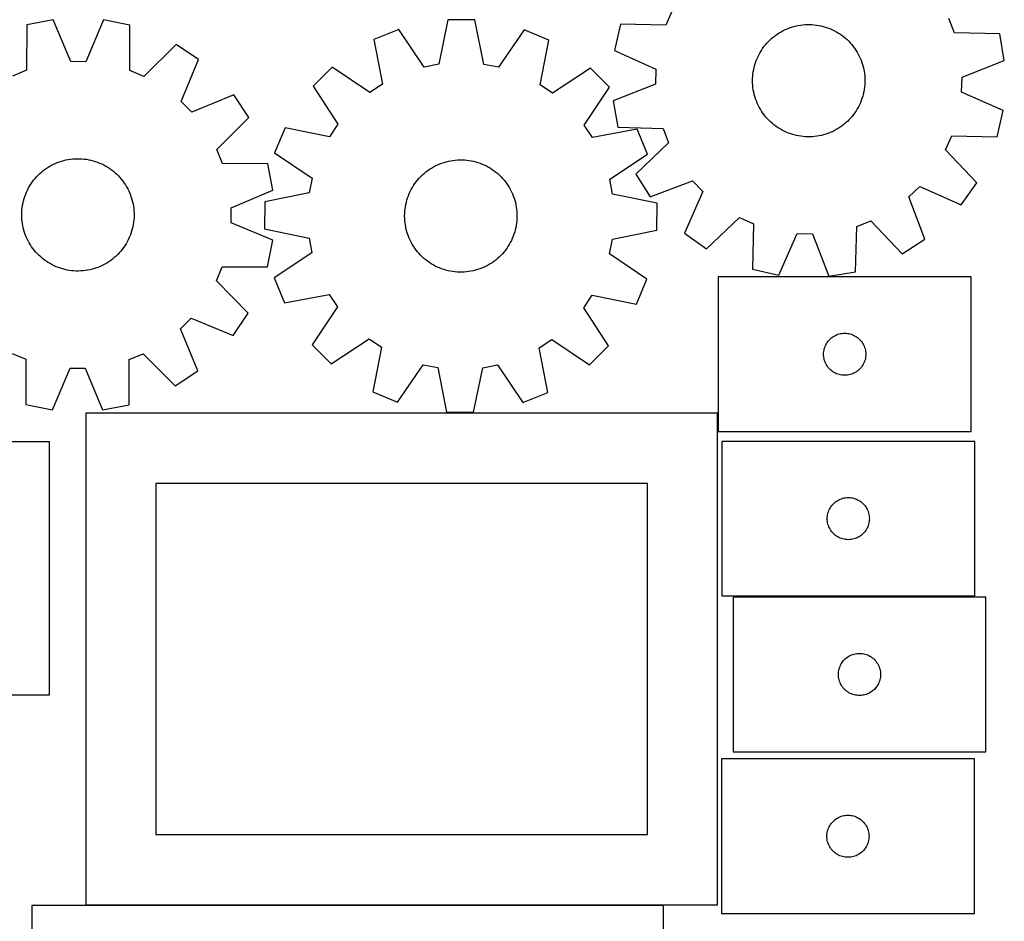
# Model space of a CAD drawing. Header units: millimetres. Extents: x 7 to 1243, y 7 to 1618.
# Tile 9 of 13: x 823 to 1243, y 391 to 776. Entities that reach past the tile are written whole.
import ezdxf

# ---------------------------------------------------------------- set-up
doc = ezdxf.new("R2010")
doc.units = ezdxf.units.MM
doc.layers.add('CUT', color=7, linetype='CONTINUOUS', true_color=0x000000)

msp = doc.modelspace()

# ---------------------------------------------------------------- linework, layer by layer
at = {"layer": 'CUT'}
for p, q in [((1101.409564, 779.649044), (1098.798166, 773.773392)), ((837.156073, 776.144567), (825.836519, 773.918994)), ((844.593191, 758.252343), (837.156073, 776.144567)), ((858.539229, 776.097253), (851.023003, 758.238116)), ((869.848822, 773.821609), (858.539229, 776.097253)), ((1005.773414, 776.137379), (1001.864024, 757.159521)), ((1017.309616, 776.098644), (1005.773414, 776.137379)), ((1021.091477, 757.094962), (1017.309616, 776.098644)), ((1079.426551, 774.201118), (1076.887898, 762.947642)), ((1098.798166, 773.773392), (1079.426551, 774.201118)), ((1157.385442, 774.000514), (1158.361057, 774.083408)), ((1158.361057, 774.083408), (1159.33924, 774.126439)), ((1159.33924, 774.126439), (1160.318365, 774.129536)), ((1160.318365, 774.129536), (1161.296802, 774.092693)), ((1161.296802, 774.092693), (1162.272921, 774.015971)), ((1222.137911, 770.624477), (1219.829734, 776.625728)), ((825.836519, 773.918994), (825.726828, 754.542968)), ((869.872766, 754.445287), (869.848822, 773.821609)), ((984.787189, 772.036163), (974.114304, 767.657236)), ((995.553567, 755.926305), (984.787189, 772.036163)), ((1038.267827, 771.856593), (1027.39351, 755.819397)), ((1048.911066, 767.406093), (1038.267827, 771.856593)), ((1145.657589, 769.446831), (1146.457225, 770.011877)), ((1146.457225, 770.011877), (1147.279244, 770.543837)), ((1147.279244, 770.543837), (1148.122276, 771.041825)), ((1148.122276, 771.041825), (1148.984918, 771.505013)), ((1148.984918, 771.505013), (1149.865736, 771.932629)), ((1149.865736, 771.932629), (1150.763262, 772.323963)), ((1150.763262, 772.323963), (1151.676003, 772.678361)), ((1151.676003, 772.678361), (1152.602441, 772.995235)), ((1152.602441, 772.995235), (1153.541032, 773.274058)), ((1153.541032, 773.274058), (1154.490214, 773.514365)), ((1154.490214, 773.514365), (1155.448409, 773.715755)), ((1155.448409, 773.715755), (1156.414021, 773.877895)), ((1156.414021, 773.877895), (1157.385442, 774.000514)), ((1162.272921, 774.015971), (1163.245099, 773.899499)), ((1163.245099, 773.899499), (1164.211717, 773.74347)), ((1164.211717, 773.74347), (1165.171166, 773.548144)), ((1165.171166, 773.548144), (1166.12185, 773.313846)), ((1166.12185, 773.313846), (1167.062185, 773.040965)), ((1167.062185, 773.040965), (1167.990608, 772.729957)), ((1167.990608, 772.729957), (1168.905573, 772.381339)), ((1168.905573, 772.381339), (1169.805557, 771.995691)), ((1169.805557, 771.995691), (1170.689061, 771.573654)), ((1170.689061, 771.573654), (1171.554616, 771.115932)), ((1171.554616, 771.115932), (1172.400781, 770.623286)), ((1172.400781, 770.623286), (1173.226148, 770.096536)), ((1173.226148, 770.096536), (1174.029342, 769.536559)), ((1241.506115, 770.06316), (1222.137911, 770.624477)), ((1243.467224, 758.694804), (1241.506115, 770.06316)), ((974.114304, 767.657236), (977.765011, 748.627923)), ((1045.132655, 748.401724), (1048.911066, 767.406093)), ((1141.401444, 765.418059), (1142.040294, 766.16006)), ((1142.040294, 766.16006), (1142.708878, 766.875386)), ((1142.708878, 766.875386), (1143.406082, 767.562846)), ((1143.406082, 767.562846), (1144.130747, 768.221295)), ((1144.130747, 768.221295), (1144.881666, 768.849639)), ((1144.881666, 768.849639), (1145.657589, 769.446831)), ((1174.029342, 769.536559), (1174.809027, 768.944287)), ((1174.809027, 768.944287), (1175.563905, 768.320705)), ((1175.563905, 768.320705), (1176.29272, 767.666852)), ((1176.29272, 767.666852), (1176.994259, 766.983816)), ((1176.994259, 766.983816), (1177.667354, 766.272733)), ((1177.667354, 766.272733), (1178.310884, 765.534788)), ((889.586176, 765.594916), (875.807694, 751.97156)), ((899.164027, 759.164501), (889.586176, 765.594916)), ((1076.887898, 762.947642), (1094.566979, 755.017162)), ((1138.688582, 761.352586), (1139.163865, 762.208624)), ((1139.163865, 762.208624), (1139.673669, 763.044564)), ((1139.673669, 763.044564), (1140.217146, 763.859013)), ((1140.217146, 763.859013), (1140.79339, 764.650618)), ((1140.79339, 764.650618), (1141.401444, 765.418059)), ((1178.310884, 765.534788), (1178.92378, 764.771208)), ((1178.92378, 764.771208), (1179.50502, 763.983264)), ((1179.50502, 763.983264), (1180.053637, 763.172268)), ((1180.053637, 763.172268), (1180.568718, 762.33957)), ((1180.568718, 762.33957), (1181.049406, 761.486555)), ((1181.049406, 761.486555), (1181.494901, 760.614644)), ((851.023003, 758.238116), (844.593191, 758.252343)), ((891.771151, 741.253951), (899.164027, 759.164501)), ((1136.855588, 756.821822), (1137.147593, 757.756396)), ((1137.147593, 757.756396), (1137.477475, 758.678281)), ((1137.477475, 758.678281), (1137.844685, 759.585944)), ((1137.844685, 759.585944), (1138.248611, 760.477874)), ((1138.248611, 760.477874), (1138.688582, 761.352586)), ((1181.494901, 760.614644), (1181.904461, 759.725287)), ((1181.904461, 759.725287), (1182.277404, 758.819965)), ((1182.277404, 758.819965), (1182.613111, 757.900184)), ((1182.613111, 757.900184), (1182.911021, 756.967476)), ((1225.406501, 751.676775), (1243.467224, 758.694804)), ((825.726828, 754.542968), (819.781012, 752.09553)), ((875.807694, 751.97156), (869.872766, 754.445287)), ((956.295028, 755.837126), (948.110311, 747.707188)), ((972.40684, 745.073672), (956.295028, 755.837126)), ((1001.864024, 757.159521), (995.553567, 755.926305)), ((1027.39351, 755.819397), (1021.091477, 757.094962)), ((1066.650565, 755.466589), (1050.466837, 744.811573)), ((1074.780502, 747.281872), (1066.650565, 755.466589)), ((1094.566979, 755.017162), (1094.402876, 748.589428)), ((1136.075097, 752.988017), (1136.211375, 753.957616)), ((1136.211375, 753.957616), (1136.38709, 754.92085)), ((1136.38709, 754.92085), (1136.601946, 755.876115)), ((1136.601946, 755.876115), (1136.855588, 756.821822)), ((1182.911021, 756.967476), (1183.170639, 756.023392)), ((1183.170639, 756.023392), (1183.391534, 755.069505)), ((1183.391534, 755.069505), (1183.573337, 754.107402)), ((1183.573337, 754.107402), (1183.715746, 753.138684)), ((1183.715746, 753.138684), (1183.818524, 752.164963)), ((1135.904809, 750.0572), (1135.921685, 751.036184)), ((1135.927877, 749.078342), (1135.904809, 750.0572)), ((1135.921685, 751.036184), (1135.97848, 752.013665)), ((1135.990853, 748.101239), (1135.927877, 749.078342)), ((1135.97848, 752.013665), (1136.075097, 752.988017)), ((1183.818524, 752.164963), (1183.8815, 751.187861)), ((1183.887692, 749.230018), (1183.830898, 748.252537)), ((1183.8815, 751.187861), (1183.904569, 750.209003)), ((1183.904569, 750.209003), (1183.887692, 749.230018)), ((1225.242399, 745.249041), (1225.406501, 751.676775)), ((948.110311, 747.707188), (958.765327, 731.52346)), ((977.765011, 748.627923), (972.40684, 745.073672)), ((1050.466837, 744.811573), (1045.132655, 748.401724)), ((1064.017049, 731.17006), (1074.780502, 747.281872)), ((1094.402876, 748.589428), (1076.342154, 741.571399)), ((1136.093631, 747.127519), (1135.990853, 748.101239)), ((1136.23604, 746.158801), (1136.093631, 747.127519)), ((1136.417843, 745.196697), (1136.23604, 746.158801)), ((1136.638738, 744.24281), (1136.417843, 745.196697)), ((1183.422288, 745.345352), (1183.207431, 744.390087)), ((1183.598002, 746.308586), (1183.422288, 745.345352)), ((1183.734281, 747.278186), (1183.598002, 746.308586)), ((1183.830898, 748.252537), (1183.734281, 747.278186)), ((1242.921479, 737.31856), (1225.242399, 745.249041)), ((896.307655, 736.697327), (891.771151, 741.253951)), ((914.250746, 744.01087), (896.307655, 736.697327)), ((920.638713, 734.404656), (914.250746, 744.01087)), ((1076.342154, 741.571399), (1078.303262, 730.203043)), ((1136.898356, 743.298727), (1136.638738, 744.24281)), ((1137.196267, 742.366019), (1136.898356, 743.298727)), ((1137.531973, 741.446238), (1137.196267, 742.366019)), ((1137.904916, 740.540916), (1137.531973, 741.446238)), ((1138.314476, 739.651559), (1137.904916, 740.540916)), ((1181.964692, 740.680258), (1181.560766, 739.788329)), ((1182.331902, 741.587921), (1181.964692, 740.680258)), ((1182.661784, 742.509807), (1182.331902, 741.587921)), ((1182.953789, 743.444381), (1182.661784, 742.509807)), ((1183.207431, 744.390087), (1182.953789, 743.444381)), ((1138.759971, 738.779647), (1138.314476, 739.651559)), ((1139.240659, 737.926633), (1138.759971, 738.779647)), ((1139.75574, 737.093934), (1139.240659, 737.926633)), ((1140.304357, 736.282938), (1139.75574, 737.093934)), ((1140.885597, 735.494995), (1140.304357, 736.282938)), ((1179.592231, 736.407189), (1179.015987, 735.615585)), ((1180.135708, 737.221639), (1179.592231, 736.407189)), ((1180.645512, 738.057579), (1180.135708, 737.221639)), ((1181.120795, 738.913617), (1180.645512, 738.057579)), ((1181.560766, 739.788329), (1181.120795, 738.913617)), ((1240.382826, 726.065085), (1242.921479, 737.31856)), ((906.954515, 720.686597), (920.638713, 734.404656)), ((1141.498493, 734.731415), (1140.885597, 735.494995)), ((1142.142023, 733.993469), (1141.498493, 734.731415)), ((1142.815118, 733.282387), (1142.142023, 733.993469)), ((1143.516657, 732.59935), (1142.815118, 733.282387)), ((1144.245472, 731.945497), (1143.516657, 732.59935)), ((1175.67863, 732.044907), (1174.927711, 731.416563)), ((1176.403295, 732.703357), (1175.67863, 732.044907)), ((1177.100499, 733.390817), (1176.403295, 732.703357)), ((1177.769083, 734.106143), (1177.100499, 733.390817)), ((1178.407933, 734.848144), (1177.769083, 734.106143)), ((1179.015987, 735.615585), (1178.407933, 734.848144)), ((936.170807, 729.967689), (931.720307, 719.324451)), ((955.175176, 726.189278), (936.170807, 729.967689)), ((958.765327, 731.52346), (955.175176, 726.189278)), ((1067.571299, 725.811889), (1064.017049, 731.17006)), ((1086.600612, 729.462596), (1067.571299, 725.811889)), ((1078.303262, 730.203043), (1097.671467, 729.641725)), ((1090.97954, 718.789711), (1086.600612, 729.462596)), ((1097.671467, 729.641725), (1099.979643, 723.640475)), ((1145.00035, 731.321916), (1144.245472, 731.945497)), ((1145.780035, 730.729644), (1145.00035, 731.321916)), ((1146.58323, 730.169667), (1145.780035, 730.729644)), ((1147.408596, 729.642917), (1146.58323, 730.169667)), ((1148.254761, 729.150271), (1147.408596, 729.642917)), ((1149.120316, 728.692548), (1148.254761, 729.150271)), ((1150.003821, 728.270512), (1149.120316, 728.692548)), ((1150.903804, 727.884864), (1150.003821, 728.270512)), ((1151.818769, 727.536245), (1150.903804, 727.884864)), ((1169.046115, 727.94224), (1168.133374, 727.587841)), ((1169.943641, 728.333573), (1169.046115, 727.94224)), ((1170.824459, 728.761189), (1169.943641, 728.333573)), ((1171.687102, 729.224377), (1170.824459, 728.761189)), ((1172.530134, 729.722365), (1171.687102, 729.224377)), ((1173.352152, 730.254325), (1172.530134, 729.722365)), ((1174.151788, 730.819371), (1173.352152, 730.254325)), ((1174.927711, 731.416563), (1174.151788, 730.819371)), ((1099.979643, 723.640475), (1085.979394, 710.245122)), ((1152.747192, 727.225237), (1151.818769, 727.536245)), ((1153.687528, 726.952357), (1152.747192, 727.225237)), ((1154.638211, 726.718059), (1153.687528, 726.952357)), ((1155.597661, 726.522733), (1154.638211, 726.718059)), ((1156.564278, 726.366704), (1155.597661, 726.522733)), ((1157.536456, 726.250231), (1156.564278, 726.366704)), ((1158.512575, 726.17351), (1157.536456, 726.250231)), ((1159.491012, 726.136667), (1158.512575, 726.17351)), ((1160.470137, 726.139763), (1159.491012, 726.136667)), ((1161.44832, 726.182794), (1160.470137, 726.139763)), ((1162.423935, 726.265688), (1161.44832, 726.182794)), ((1163.395357, 726.388307), (1162.423935, 726.265688)), ((1164.360968, 726.550447), (1163.395357, 726.388307)), ((1165.319163, 726.751838), (1164.360968, 726.550447)), ((1166.268345, 726.992145), (1165.319163, 726.751838)), ((1167.206937, 727.270967), (1166.268345, 726.992145)), ((1168.133374, 727.587841), (1167.206937, 727.270967)), ((1218.399813, 720.617159), (1221.011211, 726.492811)), ((1221.011211, 726.492811), (1240.382826, 726.065085)), ((909.401953, 714.74078), (906.954515, 720.686597)), ((1231.69829, 706.524859), (1218.399813, 720.617159)), ((838.797459, 715.106709), (839.71452, 715.449774)), ((839.71452, 715.449774), (840.644812, 715.755147)), ((840.644812, 715.755147), (841.586785, 716.022322)), ((841.586785, 716.022322), (842.538871, 716.250852)), ((842.538871, 716.250852), (843.499487, 716.440358)), ((843.499487, 716.440358), (844.467033, 716.590524)), ((844.467033, 716.590524), (845.439899, 716.7011)), ((845.439899, 716.7011), (846.416466, 716.771902)), ((846.416466, 716.771902), (847.395107, 716.802813)), ((847.395107, 716.802813), (848.374196, 716.793781)), ((848.374196, 716.793781), (849.3521, 716.74482)), ((849.3521, 716.74482), (850.327195, 716.656013)), ((850.327195, 716.656013), (851.297855, 716.527507)), ((851.297855, 716.527507), (852.262466, 716.359516)), ((852.262466, 716.359516), (853.219422, 716.152319)), ((853.219422, 716.152319), (854.16713, 715.906263)), ((854.16713, 715.906263), (855.104014, 715.621755)), ((855.104014, 715.621755), (856.028513, 715.29927)), ((856.028513, 715.29927), (856.939089, 714.939344)), ((931.720307, 719.324451), (947.757503, 708.450134)), ((1003.164222, 714.910038), (1004.092507, 715.221457)), ((1004.092507, 715.221457), (1005.032722, 715.494753)), ((1005.032722, 715.494753), (1005.983302, 715.729472)), ((1005.983302, 715.729472), (1006.942665, 715.925223)), ((1006.942665, 715.925223), (1007.909214, 716.081679)), ((1007.909214, 716.081679), (1008.88134, 716.198582)), ((1008.88134, 716.198582), (1009.857425, 716.275735)), ((1009.857425, 716.275735), (1010.835845, 716.313011)), ((1010.835845, 716.313011), (1011.814971, 716.310348)), ((1011.814971, 716.310348), (1012.793174, 716.267749)), ((1012.793174, 716.267749), (1013.768825, 716.185287)), ((1013.768825, 716.185287), (1014.740301, 716.063098)), ((1014.740301, 716.063098), (1015.705984, 715.901385)), ((1015.705984, 715.901385), (1016.664268, 715.700418)), ((1016.664268, 715.700418), (1017.613557, 715.460531)), ((1017.613557, 715.460531), (1018.552271, 715.182124)), ((1018.552271, 715.182124), (1019.478848, 714.86566)), ((1074.869682, 708.023333), (1090.97954, 718.789711)), ((831.381866, 710.437094), (832.114631, 711.086516)), ((832.114631, 711.086516), (832.873276, 711.70551)), ((832.873276, 711.70551), (833.656538, 712.293044)), ((833.656538, 712.293044), (834.463112, 712.848142)), ((834.463112, 712.848142), (835.291657, 713.369878)), ((835.291657, 713.369878), (836.140793, 713.857385)), ((836.140793, 713.857385), (837.009107, 714.309851)), ((837.009107, 714.309851), (837.895154, 714.726524)), ((837.895154, 714.726524), (838.797459, 715.106709)), ((856.939089, 714.939344), (857.834226, 714.542577)), ((857.834226, 714.542577), (858.712435, 714.109629)), ((858.712435, 714.109629), (859.572254, 713.64122)), ((859.572254, 713.64122), (860.412251, 713.13813)), ((860.412251, 713.13813), (861.231029, 712.601196)), ((861.231029, 712.601196), (862.027225, 712.031312)), ((862.027225, 712.031312), (862.799513, 711.429427)), ((862.799513, 711.429427), (863.546609, 710.796543)), ((928.777979, 714.631089), (909.401953, 714.74078)), ((931.003552, 703.311536), (928.777979, 714.631089)), ((995.592877, 710.497436), (996.347479, 711.121352)), ((996.347479, 711.121352), (997.126902, 711.713969)), ((997.126902, 711.713969), (997.929848, 712.274301)), ((997.929848, 712.274301), (998.754982, 712.801416)), ((998.754982, 712.801416), (999.600929, 713.294436)), ((999.600929, 713.294436), (1000.466281, 713.752541)), ((1000.466281, 713.752541), (1001.349599, 714.174969)), ((1001.349599, 714.174969), (1002.249412, 714.561015)), ((1002.249412, 714.561015), (1003.164222, 714.910038)), ((1019.478848, 714.86566), (1020.391746, 714.511665)), ((1020.391746, 714.511665), (1021.289446, 714.120729)), ((1021.289446, 714.120729), (1022.170452, 713.693502)), ((1022.170452, 713.693502), (1023.0333, 713.230696)), ((1023.0333, 713.230696), (1023.876552, 712.733081)), ((1023.876552, 712.733081), (1024.698805, 712.201485)), ((1024.698805, 712.201485), (1025.498692, 711.636793)), ((1025.498692, 711.636793), (1026.274879, 711.039944)), ((1026.274879, 711.039944), (1027.026076, 710.411933)), ((827.593769, 705.965393), (828.147293, 706.773048)), ((828.147293, 706.773048), (828.733299, 707.557454)), ((828.733299, 707.557454), (829.350813, 708.317304)), ((829.350813, 708.317304), (829.998805, 709.051334)), ((829.998805, 709.051334), (830.676199, 709.758323)), ((830.676199, 709.758323), (831.381866, 710.437094)), ((863.546609, 710.796543), (864.267269, 710.133712)), ((864.267269, 710.133712), (864.960293, 709.442038)), ((864.960293, 709.442038), (865.624527, 708.722672)), ((865.624527, 708.722672), (866.258867, 707.976811)), ((866.258867, 707.976811), (866.862257, 707.205698)), ((866.862257, 707.205698), (867.433692, 706.410614)), ((947.757503, 708.450134), (946.481938, 702.1481)), ((991.653681, 706.158252), (992.234573, 706.946453)), ((992.234573, 706.946453), (992.84713, 707.710304)), ((992.84713, 707.710304), (993.490334, 708.448534)), ((993.490334, 708.448534), (994.163115, 709.159914)), ((994.163115, 709.159914), (994.864351, 709.843261)), ((994.864351, 709.843261), (995.592877, 710.497436)), ((1027.026076, 710.411933), (1027.751032, 709.753804)), ((1027.751032, 709.753804), (1028.44854, 709.066652)), ((1028.44854, 709.066652), (1029.117441, 708.351622)), ((1029.117441, 708.351622), (1029.756619, 707.609904)), ((1029.756619, 707.609904), (1030.365012, 706.842732)), ((1030.365012, 706.842732), (1030.941607, 706.051382)), ((1076.102898, 701.712876), (1074.869682, 708.023333)), ((1085.979394, 710.245122), (1092.141704, 700.492614)), ((1092.141704, 700.492614), (1110.250399, 707.385916)), ((1110.250399, 707.385916), (1114.679455, 702.724783)), ((825.722082, 702.529696), (826.137026, 703.416554)), ((826.137026, 703.416554), (826.587799, 704.285748)), ((826.587799, 704.285748), (827.073649, 705.135833)), ((827.073649, 705.135833), (827.593769, 705.965393)), ((867.433692, 706.410614), (867.972221, 705.592885)), ((867.972221, 705.592885), (868.476947, 704.75387)), ((868.476947, 704.75387), (868.947032, 703.894966)), ((868.947032, 703.894966), (869.381692, 703.017603)), ((869.381692, 703.017603), (869.780203, 702.123241)), ((913.111328, 695.874417), (931.003552, 703.311536)), ((989.256125, 701.899213), (989.665291, 702.788752)), ((989.665291, 702.788752), (990.1104, 703.66086)), ((990.1104, 703.66086), (990.59071, 704.514087)), ((990.59071, 704.514087), (991.105423, 705.347013)), ((991.105423, 705.347013), (991.653681, 706.158252)), ((1030.941607, 706.051382), (1031.485443, 705.237173)), ((1031.485443, 705.237173), (1031.995617, 704.401459)), ((1031.995617, 704.401459), (1032.471279, 703.545631)), ((1032.471279, 703.545631), (1032.911637, 702.671114)), ((1032.911637, 702.671114), (1033.315958, 701.779363)), ((1114.679455, 702.724783), (1106.871091, 684.991428)), ((1202.651874, 700.478811), (1207.313006, 704.907867)), ((1207.313006, 704.907867), (1225.046361, 697.099504)), ((1225.046361, 697.099504), (1231.69829, 706.524859)), ((824.20681, 697.883015), (824.433483, 698.835546)), ((824.433483, 698.835546), (824.698821, 699.778038)), ((824.698821, 699.778038), (825.00238, 700.708923)), ((825.00238, 700.708923), (825.343657, 701.626651)), ((825.343657, 701.626651), (825.722082, 702.529696)), ((869.780203, 702.123241), (870.141903, 701.213368)), ((870.141903, 701.213368), (870.46619, 700.289499)), ((870.46619, 700.289499), (870.752524, 699.353172)), ((870.752524, 699.353172), (871.000428, 698.405946)), ((871.000428, 698.405946), (871.209489, 697.449395)), ((927.478256, 698.36624), (927.439521, 686.830037)), ((946.481938, 702.1481), (927.478256, 698.36624)), ((987.991584, 698.196759), (988.250785, 699.140957)), ((988.250785, 699.140957), (988.548282, 700.073797)), ((988.548282, 700.073797), (988.883582, 700.993726)), ((988.883582, 700.993726), (989.256125, 701.899213)), ((1033.315958, 701.779363), (1033.683569, 700.871863)), ((1033.683569, 700.871863), (1034.013859, 699.950123)), ((1034.013859, 699.950123), (1034.306277, 699.015679)), ((1034.306277, 699.015679), (1034.560337, 698.070085)), ((1095.080755, 697.803486), (1076.102898, 701.712876)), ((1209.545175, 682.370117), (1202.651874, 700.478811)), ((823.69332, 694.004413), (823.762219, 694.981115)), ((823.762219, 694.981115), (823.870898, 695.954195)), ((823.870898, 695.954195), (824.019177, 696.922032)), ((824.019177, 696.922032), (824.20681, 697.883015)), ((871.209489, 697.449395), (871.379361, 696.485114)), ((871.379361, 696.485114), (871.509759, 695.514706)), ((871.509759, 695.514706), (871.600467, 694.539787)), ((871.600467, 694.539787), (871.651334, 693.561979)), ((913.097101, 689.444605), (913.111328, 695.874417)), ((987.282863, 693.360914), (987.345406, 694.338044)), ((987.345406, 694.338044), (987.447753, 695.31181)), ((987.447753, 695.31181), (987.589734, 696.280591)), ((987.589734, 696.280591), (987.771111, 697.242774)), ((987.771111, 697.242774), (987.991584, 698.196759)), ((1034.560337, 698.070085), (1034.775617, 697.114914)), ((1034.775617, 697.114914), (1034.951757, 696.151758)), ((1034.951757, 696.151758), (1035.088465, 695.182219)), ((1035.088465, 695.182219), (1035.185513, 694.207911)), ((1035.185513, 694.207911), (1035.24274, 693.230455)), ((1095.042021, 686.267284), (1095.080755, 697.803486)), ((823.664318, 693.025713), (823.69332, 694.004413)), ((823.675259, 692.046644), (823.664318, 693.025713)), ((823.726126, 691.068836), (823.675259, 692.046644)), ((823.816834, 690.093917), (823.726126, 691.068836)), ((823.947232, 689.123509), (823.816834, 690.093917)), ((871.564374, 690.627508), (871.455695, 689.654428)), ((871.633273, 691.60421), (871.564374, 690.627508)), ((871.662275, 692.58291), (871.633273, 691.60421)), ((871.651334, 693.561979), (871.662275, 692.58291)), ((987.260227, 692.382045), (987.282863, 693.360914)), ((987.277537, 691.403069), (987.260227, 692.382045)), ((987.334763, 690.425613), (987.277537, 691.403069)), ((987.431812, 689.451304), (987.334763, 690.425613)), ((1035.17487, 690.29548), (1035.072523, 689.321714)), ((1035.237414, 691.27261), (1035.17487, 690.29548)), ((1035.260049, 692.251478), (1035.237414, 691.27261)), ((1035.24274, 693.230455), (1035.260049, 692.251478)), ((1116.296446, 678.3395), (1130.388746, 691.637977)), ((1130.388746, 691.637977), (1136.264398, 689.026579)), ((1180.396064, 687.899879), (1186.397315, 690.208055)), ((1186.397315, 690.208055), (1199.792668, 676.207807)), ((824.117104, 688.159228), (823.947232, 689.123509)), ((824.326165, 687.202678), (824.117104, 688.159228)), ((824.574069, 686.255451), (824.326165, 687.202678)), ((824.860403, 685.319124), (824.574069, 686.255451)), ((870.627772, 685.830585), (870.324213, 684.8997)), ((870.89311, 686.773077), (870.627772, 685.830585)), ((871.119783, 687.725608), (870.89311, 686.773077)), ((871.307416, 688.686591), (871.119783, 687.725608)), ((871.455695, 689.654428), (871.307416, 688.686591)), ((930.956238, 681.928379), (913.097101, 689.444605)), ((927.439521, 686.830037), (946.417379, 682.920647)), ((987.568519, 688.481765), (987.431812, 689.451304)), ((987.74466, 687.518609), (987.568519, 688.481765)), ((987.959939, 686.563439), (987.74466, 687.518609)), ((988.213999, 685.617845), (987.959939, 686.563439)), ((1034.528693, 686.436764), (1034.269492, 685.492566)), ((1034.749165, 687.390749), (1034.528693, 686.436764)), ((1034.930543, 688.352933), (1034.749165, 687.390749)), ((1035.072523, 689.321714), (1034.930543, 688.352933)), ((1076.038338, 682.485423), (1095.042021, 686.267284)), ((1136.264398, 689.026579), (1135.836672, 669.654964)), ((1179.834747, 668.531675), (1180.396064, 687.899879)), ((825.18469, 684.395255), (824.860403, 685.319124)), ((825.54639, 683.485382), (825.18469, 684.395255)), ((825.944901, 682.59102), (825.54639, 683.485382)), ((826.379561, 681.713657), (825.944901, 682.59102)), ((826.849646, 680.854753), (826.379561, 681.713657)), ((869.189567, 682.192069), (868.738794, 681.322875)), ((869.604511, 683.078927), (869.189567, 682.192069)), ((869.982936, 683.981972), (869.604511, 683.078927)), ((870.324213, 684.8997), (869.982936, 683.981972)), ((928.680594, 670.618786), (930.956238, 681.928379)), ((946.417379, 682.920647), (947.650595, 676.61019)), ((988.506418, 684.6834), (988.213999, 685.617845)), ((988.836708, 683.76166), (988.506418, 684.6834)), ((989.204319, 682.85416), (988.836708, 683.76166)), ((989.60864, 681.962409), (989.204319, 682.85416)), ((990.048998, 681.087892), (989.60864, 681.962409)), ((1032.854986, 681.844772), (1032.409877, 680.972663)), ((1033.264152, 682.73431), (1032.854986, 681.844772)), ((1033.636695, 683.639797), (1033.264152, 682.73431)), ((1033.971994, 684.559726), (1033.636695, 683.639797)), ((1034.269492, 685.492566), (1033.971994, 684.559726)), ((1074.762774, 676.18339), (1076.038338, 682.485423)), ((1106.871091, 684.991428), (1116.296446, 678.3395)), ((1147.090148, 667.116311), (1155.020628, 684.795391)), ((1155.020628, 684.795391), (1161.448362, 684.631289)), ((1161.448362, 684.631289), (1168.466391, 666.570566)), ((1199.792668, 676.207807), (1209.545175, 682.370117)), ((827.354372, 680.015738), (826.849646, 680.854753)), ((827.892901, 679.198009), (827.354372, 680.015738)), ((828.464336, 678.402925), (827.892901, 679.198009)), ((829.067726, 677.631812), (828.464336, 678.402925)), ((829.702066, 676.885951), (829.067726, 677.631812)), ((866.593294, 678.051169), (865.97578, 677.291319)), ((867.1793, 678.835575), (866.593294, 678.051169)), ((867.732824, 679.64323), (867.1793, 678.835575)), ((868.252944, 680.47279), (867.732824, 679.64323)), ((868.738794, 681.322875), (868.252944, 680.47279)), ((990.524659, 680.232064), (990.048998, 681.087892)), ((991.034833, 679.39635), (990.524659, 680.232064)), ((991.57867, 678.582141), (991.034833, 679.39635)), ((992.155265, 677.790792), (991.57867, 678.582141)), ((992.763657, 677.023619), (992.155265, 677.790792)), ((1030.285704, 677.687071), (1029.673146, 676.92322)), ((1030.866595, 678.475271), (1030.285704, 677.687071)), ((1031.414853, 679.28651), (1030.866595, 678.475271)), ((1031.929566, 680.119436), (1031.414853, 679.28651)), ((1032.409877, 680.972663), (1031.929566, 680.119436)), ((830.3663, 676.166585), (829.702066, 676.885951)), ((831.059324, 675.474911), (830.3663, 676.166585)), ((831.779984, 674.81208), (831.059324, 675.474911)), ((832.52708, 674.179196), (831.779984, 674.81208)), ((833.299368, 673.577311), (832.52708, 674.179196)), ((834.095564, 673.007427), (833.299368, 673.577311)), ((861.670055, 673.315579), (860.863481, 672.760481)), ((862.453317, 673.903113), (861.670055, 673.315579)), ((863.211962, 674.522107), (862.453317, 673.903113)), ((863.944727, 675.171529), (863.211962, 674.522107)), ((864.650394, 675.8503), (863.944727, 675.171529)), ((865.327788, 676.557289), (864.650394, 675.8503)), ((865.97578, 677.291319), (865.327788, 676.557289)), ((947.650595, 676.61019), (931.540737, 665.843812)), ((993.402836, 676.281901), (992.763657, 677.023619)), ((994.071736, 675.566871), (993.402836, 676.281901)), ((994.769245, 674.87972), (994.071736, 675.566871)), ((995.494201, 674.221591), (994.769245, 674.87972)), ((996.245397, 673.593579), (995.494201, 674.221591)), ((997.021585, 672.996731), (996.245397, 673.593579)), ((1026.172797, 673.512172), (1025.393374, 672.919555)), ((1026.9274, 674.136087), (1026.172797, 673.512172)), ((1027.655925, 674.790263), (1026.9274, 674.136087)), ((1028.357162, 675.473609), (1027.655925, 674.790263)), ((1029.029942, 676.18499), (1028.357162, 675.473609)), ((1029.673146, 676.92322), (1029.029942, 676.18499)), ((1090.799969, 665.309073), (1074.762774, 676.18339)), ((834.914342, 672.470493), (834.095564, 673.007427)), ((835.754339, 671.967403), (834.914342, 672.470493)), ((836.614158, 671.498994), (835.754339, 671.967403)), ((837.492367, 671.066046), (836.614158, 671.498994)), ((838.387504, 670.669279), (837.492367, 671.066046)), ((839.29808, 670.309353), (838.387504, 670.669279)), ((840.222579, 669.986868), (839.29808, 670.309353)), ((841.159463, 669.70236), (840.222579, 669.986868)), ((842.107171, 669.456304), (841.159463, 669.70236)), ((843.064127, 669.249107), (842.107171, 669.456304)), ((844.028738, 669.081116), (843.064127, 669.249107)), ((844.999399, 668.95261), (844.028738, 669.081116)), ((845.974493, 668.863803), (844.999399, 668.95261)), ((849.886694, 668.907523), (848.910127, 668.836721)), ((850.85956, 669.018099), (849.886694, 668.907523)), ((851.827106, 669.168265), (850.85956, 669.018099)), ((852.787722, 669.357771), (851.827106, 669.168265)), ((853.739808, 669.586301), (852.787722, 669.357771)), ((854.681781, 669.853476), (853.739808, 669.586301)), ((855.612073, 670.158849), (854.681781, 669.853476)), ((856.529134, 670.501914), (855.612073, 670.158849)), ((857.431439, 670.882099), (856.529134, 670.501914)), ((858.317486, 671.298772), (857.431439, 670.882099)), ((859.1858, 671.751238), (858.317486, 671.298772)), ((860.034936, 672.238745), (859.1858, 671.751238)), ((860.863481, 672.760481), (860.034936, 672.238745)), ((906.830545, 664.659914), (909.304272, 670.594842)), ((909.304272, 670.594842), (928.680594, 670.618786)), ((997.821471, 672.432038), (997.021585, 672.996731)), ((998.643724, 671.900442), (997.821471, 672.432038)), ((999.486977, 671.402827), (998.643724, 671.900442)), ((1000.349824, 670.940021), (999.486977, 671.402827)), ((1001.230831, 670.512794), (1000.349824, 670.940021)), ((1002.12853, 670.121858), (1001.230831, 670.512794)), ((1003.041428, 669.767864), (1002.12853, 670.121858)), ((1003.968005, 669.451399), (1003.041428, 669.767864)), ((1004.90672, 669.172992), (1003.968005, 669.451399)), ((1005.856009, 668.933105), (1004.90672, 669.172992)), ((1006.814292, 668.732138), (1005.856009, 668.933105)), ((1016.536974, 668.904051), (1015.577611, 668.708301)), ((1017.487554, 669.13877), (1016.536974, 668.904051)), ((1018.427769, 669.412066), (1017.487554, 669.13877)), ((1019.356054, 669.723485), (1018.427769, 669.412066)), ((1020.270865, 670.072508), (1019.356054, 669.723485)), ((1021.170677, 670.458555), (1020.270865, 670.072508)), ((1022.053995, 670.880982), (1021.170677, 670.458555)), ((1022.919348, 671.339087), (1022.053995, 670.880982)), ((1023.765295, 671.832107), (1022.919348, 671.339087)), ((1024.590428, 672.359222), (1023.765295, 671.832107)), ((1025.393374, 672.919555), (1024.590428, 672.359222)), ((1135.836672, 669.654964), (1147.090148, 667.116311)), ((846.952397, 668.814843), (845.974493, 668.863803)), ((847.931486, 668.80581), (846.952397, 668.814843)), ((848.910127, 668.836721), (847.931486, 668.80581)), ((931.540737, 665.843812), (935.919664, 655.170928)), ((1007.779976, 668.570426), (1006.814292, 668.732138)), ((1008.751451, 668.448237), (1007.779976, 668.570426)), ((1009.727102, 668.365774), (1008.751451, 668.448237)), ((1010.705305, 668.323176), (1009.727102, 668.365774)), ((1011.684431, 668.320513), (1010.705305, 668.323176)), ((1012.662851, 668.357789), (1011.684431, 668.320513)), ((1013.638936, 668.434942), (1012.662851, 668.357789)), ((1014.611062, 668.551844), (1013.638936, 668.434942)), ((1015.577611, 668.708301), (1014.611062, 668.551844)), ((1086.34947, 654.665834), (1090.799969, 665.309073)), ((1229.263728, 666.266668), (1121.263728, 666.266668)), ((1121.263728, 666.266668), (1121.263728, 600.266668)), ((1168.466391, 666.570566), (1179.834747, 668.531675)), ((1229.263728, 600.266668), (1229.263728, 666.266668)), ((920.453901, 650.881432), (906.830545, 664.659914)), ((935.919664, 655.170928), (954.948977, 658.821634)), ((954.948977, 658.821634), (958.503228, 653.463464)), ((1063.754949, 653.110063), (1067.345101, 658.444245)), ((1067.345101, 658.444245), (1086.34947, 654.665834)), ((958.503228, 653.463464), (947.739774, 637.351652)), ((1074.409965, 636.926335), (1063.754949, 653.110063)), ((891.556312, 644.159953), (896.112936, 648.696457)), ((896.112936, 648.696457), (914.023486, 641.303581)), ((914.023486, 641.303581), (920.453901, 650.881432)), ((898.869855, 626.216862), (891.556312, 644.159953)), ((955.869711, 629.166935), (972.05344, 639.821951)), ((972.05344, 639.821951), (977.387622, 636.231799)), ((1044.755266, 636.005601), (1050.113436, 639.559851)), ((1050.113436, 639.559851), (1066.225248, 628.796398)), ((1168.49717, 639.20078), (1168.899767, 639.630629)), ((1168.899767, 639.630629), (1169.329616, 640.033226)), ((1169.329616, 640.033226), (1169.784875, 640.406848)), ((1169.784875, 640.406848), (1170.263596, 640.749895)), ((1170.263596, 640.749895), (1170.763728, 641.060897)), ((1170.763728, 641.060897), (1171.28313, 641.338523)), ((1171.28313, 641.338523), (1171.819577, 641.581584)), ((1171.819577, 641.581584), (1172.370773, 641.789039)), ((1172.370773, 641.789039), (1172.934357, 641.960001)), ((1172.934357, 641.960001), (1173.507915, 642.093736)), ((1173.507915, 642.093736), (1174.088993, 642.189672)), ((1174.088993, 642.189672), (1174.6751, 642.247398)), ((1174.6751, 642.247398), (1175.263728, 642.266668)), ((1175.263728, 642.266668), (1175.852356, 642.247398)), ((1175.852356, 642.247398), (1176.438464, 642.189672)), ((1176.438464, 642.189672), (1177.019541, 642.093736)), ((1177.019541, 642.093736), (1177.5931, 641.960001)), ((1177.5931, 641.960001), (1178.156683, 641.789039)), ((1178.156683, 641.789039), (1178.707879, 641.581584)), ((1178.707879, 641.581584), (1179.244326, 641.338523)), ((1179.244326, 641.338523), (1179.763728, 641.060897)), ((1179.763728, 641.060897), (1180.26386, 640.749895)), ((1180.26386, 640.749895), (1180.742581, 640.406848)), ((1180.742581, 640.406848), (1181.197841, 640.033226)), ((1181.197841, 640.033226), (1181.627689, 639.630629)), ((1181.627689, 639.630629), (1182.030287, 639.20078)), ((947.739774, 637.351652), (955.869711, 629.166935)), ((977.387622, 636.231799), (973.609211, 617.22743)), ((1048.405972, 616.976288), (1044.755266, 636.005601)), ((1066.225248, 628.796398), (1074.409965, 636.926335)), ((1166.436661, 635.022481), (1166.570396, 635.59604)), ((1166.570396, 635.59604), (1166.741357, 636.159623)), ((1166.741357, 636.159623), (1166.948812, 636.710819)), ((1166.948812, 636.710819), (1167.191874, 637.247266)), ((1167.191874, 637.247266), (1167.4695, 637.766668)), ((1167.4695, 637.766668), (1167.780502, 638.2668)), ((1167.780502, 638.2668), (1168.123548, 638.745521)), ((1168.123548, 638.745521), (1168.49717, 639.20078)), ((1182.030287, 639.20078), (1182.403908, 638.745521)), ((1182.403908, 638.745521), (1182.746955, 638.2668)), ((1182.746955, 638.2668), (1183.057957, 637.766668)), ((1183.057957, 637.766668), (1183.335583, 637.247266)), ((1183.335583, 637.247266), (1183.578644, 636.710819)), ((1183.578644, 636.710819), (1183.786099, 636.159623)), ((1183.786099, 636.159623), (1183.957061, 635.59604)), ((1183.957061, 635.59604), (1184.090796, 635.022481)), ((819.518899, 633.637063), (825.453827, 631.163336)), ((825.453827, 631.163336), (825.477771, 611.787014)), ((869.490074, 611.689629), (869.599765, 631.065655)), ((869.599765, 631.065655), (875.545581, 633.513093)), ((875.545581, 633.513093), (889.263641, 619.828895)), ((1166.263728, 633.266668), (1166.282998, 633.855296)), ((1166.282998, 632.67804), (1166.263728, 633.266668)), ((1166.282998, 633.855296), (1166.340725, 634.441404)), ((1166.340725, 632.091932), (1166.282998, 632.67804)), ((1166.340725, 634.441404), (1166.436661, 635.022481)), ((1166.436661, 631.510855), (1166.340725, 632.091932)), ((1166.570396, 630.937297), (1166.436661, 631.510855)), ((1184.090796, 631.510855), (1183.957061, 630.937297)), ((1184.090796, 635.022481), (1184.186732, 634.441404)), ((1184.186732, 632.091932), (1184.090796, 631.510855)), ((1184.186732, 634.441404), (1184.244459, 633.855296)), ((1184.244459, 632.67804), (1184.186732, 632.091932)), ((1184.244459, 633.855296), (1184.263728, 633.266668)), ((1184.263728, 633.266668), (1184.244459, 632.67804)), ((836.787364, 609.51137), (844.30359, 627.370507)), ((844.30359, 627.370507), (850.733402, 627.35628)), ((850.733402, 627.35628), (858.17052, 609.464056)), ((984.252449, 612.776931), (995.126766, 628.814126)), ((995.126766, 628.814126), (1001.4288, 627.538562)), ((1001.4288, 627.538562), (1005.21066, 608.534879)), ((1016.746863, 608.496145), (1020.656253, 627.474002)), ((1020.656253, 627.474002), (1026.96671, 628.707218)), ((1026.96671, 628.707218), (1037.733088, 612.59736)), ((1166.741357, 630.373713), (1166.570396, 630.937297)), ((1166.948812, 629.822517), (1166.741357, 630.373713)), ((1167.191874, 629.28607), (1166.948812, 629.822517)), ((1167.4695, 628.766668), (1167.191874, 629.28607)), ((1167.780502, 628.266536), (1167.4695, 628.766668)), ((1168.123548, 627.787815), (1167.780502, 628.266536)), ((1168.49717, 627.332556), (1168.123548, 627.787815)), ((1168.899767, 626.902707), (1168.49717, 627.332556)), ((1169.329616, 626.50011), (1168.899767, 626.902707)), ((1181.627689, 626.902707), (1181.197841, 626.50011)), ((1182.030287, 627.332556), (1181.627689, 626.902707)), ((1182.403908, 627.787815), (1182.030287, 627.332556)), ((1182.746955, 628.266536), (1182.403908, 627.787815)), ((1183.057957, 628.766668), (1182.746955, 628.266536)), ((1183.335583, 629.28607), (1183.057957, 628.766668)), ((1183.578644, 629.822517), (1183.335583, 629.28607)), ((1183.786099, 630.373713), (1183.578644, 629.822517)), ((1183.957061, 630.937297), (1183.786099, 630.373713)), ((889.263641, 619.828895), (898.869855, 626.216862)), ((1169.784875, 626.126488), (1169.329616, 626.50011)), ((1170.263596, 625.783442), (1169.784875, 626.126488)), ((1170.763728, 625.47244), (1170.263596, 625.783442)), ((1171.28313, 625.194813), (1170.763728, 625.47244)), ((1171.819577, 624.951752), (1171.28313, 625.194813)), ((1172.370773, 624.744297), (1171.819577, 624.951752)), ((1172.934357, 624.573336), (1172.370773, 624.744297)), ((1173.507915, 624.439601), (1172.934357, 624.573336)), ((1174.088993, 624.343664), (1173.507915, 624.439601)), ((1174.6751, 624.285938), (1174.088993, 624.343664)), ((1175.263728, 624.266668), (1174.6751, 624.285938)), ((1175.852356, 624.285938), (1175.263728, 624.266668)), ((1176.438464, 624.343664), (1175.852356, 624.285938)), ((1177.019541, 624.439601), (1176.438464, 624.343664)), ((1177.5931, 624.573336), (1177.019541, 624.439601)), ((1178.156683, 624.744297), (1177.5931, 624.573336)), ((1178.707879, 624.951752), (1178.156683, 624.744297)), ((1179.244326, 625.194813), (1178.707879, 624.951752)), ((1179.763728, 625.47244), (1179.244326, 625.194813)), ((1180.26386, 625.783442), (1179.763728, 625.47244)), ((1180.742581, 626.126488), (1180.26386, 625.783442)), ((1181.197841, 626.50011), (1180.742581, 626.126488)), ((973.609211, 617.22743), (984.252449, 612.776931)), ((1037.733088, 612.59736), (1048.405972, 616.976288)), ((825.477771, 611.787014), (836.787364, 609.51137)), ((858.17052, 609.464056), (869.490074, 611.689629)), ((1120.990934, 608.115297), (850.990934, 608.115297)), ((850.990934, 608.115297), (850.990934, 398.115297)), ((1005.21066, 608.534879), (1016.746863, 608.496145)), ((1120.990934, 398.115297), (1120.990934, 608.115297)), ((1121.263728, 600.266668), (1229.263728, 600.266668)), ((835.465268, 595.787418), (769.465268, 595.787418)), ((835.465268, 487.787418), (835.465268, 595.787418)), ((1230.81721, 596.053778), (1122.81721, 596.053778)), ((1122.81721, 596.053778), (1122.81721, 530.053778)), ((1230.81721, 530.053778), (1230.81721, 596.053778)), ((1090.990934, 578.115297), (880.990934, 578.115297)), ((880.990934, 578.115297), (880.990934, 428.115297)), ((1090.990934, 428.115297), (1090.990934, 578.115297)), ((1169.022982, 567.553778), (1169.333984, 568.05391)), ((1169.333984, 568.05391), (1169.67703, 568.53263)), ((1169.67703, 568.53263), (1170.050652, 568.98789)), ((1170.050652, 568.98789), (1170.453249, 569.417739)), ((1170.453249, 569.417739), (1170.883098, 569.820336)), ((1170.883098, 569.820336), (1171.338357, 570.193958)), ((1171.338357, 570.193958), (1171.817078, 570.537004)), ((1171.817078, 570.537004), (1172.31721, 570.848006)), ((1172.31721, 570.848006), (1172.836612, 571.125632)), ((1172.836612, 571.125632), (1173.373059, 571.368693)), ((1173.373059, 571.368693), (1173.924255, 571.576149)), ((1173.924255, 571.576149), (1174.487839, 571.74711)), ((1174.487839, 571.74711), (1175.061397, 571.880845)), ((1175.061397, 571.880845), (1175.642475, 571.976781)), ((1175.642475, 571.976781), (1176.228582, 572.034508)), ((1176.228582, 572.034508), (1176.81721, 572.053778)), ((1176.81721, 572.053778), (1177.405839, 572.034508)), ((1177.405839, 572.034508), (1177.991946, 571.976781)), ((1177.991946, 571.976781), (1178.573023, 571.880845)), ((1178.573023, 571.880845), (1179.146582, 571.74711)), ((1179.146582, 571.74711), (1179.710166, 571.576149)), ((1179.710166, 571.576149), (1180.261361, 571.368693)), ((1180.261361, 571.368693), (1180.797809, 571.125632)), ((1180.797809, 571.125632), (1181.31721, 570.848006)), ((1181.31721, 570.848006), (1181.817342, 570.537004)), ((1181.817342, 570.537004), (1182.296063, 570.193958)), ((1182.296063, 570.193958), (1182.751323, 569.820336)), ((1182.751323, 569.820336), (1183.181171, 569.417739)), ((1183.181171, 569.417739), (1183.583769, 568.98789)), ((1183.583769, 568.98789), (1183.95739, 568.53263)), ((1183.95739, 568.53263), (1184.300437, 568.05391)), ((1184.300437, 568.05391), (1184.611439, 567.553778)), ((1167.83648, 563.642406), (1167.894207, 564.228513)), ((1167.894207, 564.228513), (1167.990143, 564.80959)), ((1167.990143, 564.80959), (1168.123878, 565.383149)), ((1168.123878, 565.383149), (1168.294839, 565.946733)), ((1168.294839, 565.946733), (1168.502295, 566.497928)), ((1168.502295, 566.497928), (1168.745356, 567.034376)), ((1168.745356, 567.034376), (1169.022982, 567.553778)), ((1184.611439, 567.553778), (1184.889065, 567.034376)), ((1184.889065, 567.034376), (1185.132126, 566.497928)), ((1185.132126, 566.497928), (1185.339582, 565.946733)), ((1185.339582, 565.946733), (1185.510543, 565.383149)), ((1185.510543, 565.383149), (1185.644278, 564.80959)), ((1185.644278, 564.80959), (1185.740214, 564.228513)), ((1185.740214, 564.228513), (1185.797941, 563.642406)), ((1167.81721, 563.053778), (1167.83648, 563.642406)), ((1167.83648, 562.465149), (1167.81721, 563.053778)), ((1167.894207, 561.879042), (1167.83648, 562.465149)), ((1167.990143, 561.297965), (1167.894207, 561.879042)), ((1168.123878, 560.724406), (1167.990143, 561.297965)), ((1168.294839, 560.160822), (1168.123878, 560.724406)), ((1168.502295, 559.609627), (1168.294839, 560.160822)), ((1168.745356, 559.073179), (1168.502295, 559.609627)), ((1185.132126, 559.609627), (1184.889065, 559.073179)), ((1185.339582, 560.160822), (1185.132126, 559.609627)), ((1185.510543, 560.724406), (1185.339582, 560.160822)), ((1185.644278, 561.297965), (1185.510543, 560.724406)), ((1185.740214, 561.879042), (1185.644278, 561.297965)), ((1185.797941, 562.465149), (1185.740214, 561.879042)), ((1185.797941, 563.642406), (1185.81721, 563.053778)), ((1185.81721, 563.053778), (1185.797941, 562.465149)), ((1169.022982, 558.553778), (1168.745356, 559.073179)), ((1169.333984, 558.053645), (1169.022982, 558.553778)), ((1169.67703, 557.574925), (1169.333984, 558.053645)), ((1170.050652, 557.119665), (1169.67703, 557.574925)), ((1170.453249, 556.689816), (1170.050652, 557.119665)), ((1170.883098, 556.287219), (1170.453249, 556.689816)), ((1171.338357, 555.913597), (1170.883098, 556.287219)), ((1171.817078, 555.570551), (1171.338357, 555.913597)), ((1172.31721, 555.259549), (1171.817078, 555.570551)), ((1181.817342, 555.570551), (1181.31721, 555.259549)), ((1182.296063, 555.913597), (1181.817342, 555.570551)), ((1182.751323, 556.287219), (1182.296063, 555.913597)), ((1183.181171, 556.689816), (1182.751323, 556.287219)), ((1183.583769, 557.119665), (1183.181171, 556.689816)), ((1183.95739, 557.574925), (1183.583769, 557.119665)), ((1184.300437, 558.053645), (1183.95739, 557.574925)), ((1184.611439, 558.553778), (1184.300437, 558.053645)), ((1184.889065, 559.073179), (1184.611439, 558.553778)), ((1172.836612, 554.981923), (1172.31721, 555.259549)), ((1173.373059, 554.738862), (1172.836612, 554.981923)), ((1173.924255, 554.531406), (1173.373059, 554.738862)), ((1174.487839, 554.360445), (1173.924255, 554.531406)), ((1175.061397, 554.22671), (1174.487839, 554.360445)), ((1175.642475, 554.130774), (1175.061397, 554.22671)), ((1176.228582, 554.073047), (1175.642475, 554.130774)), ((1176.81721, 554.053778), (1176.228582, 554.073047)), ((1177.405839, 554.073047), (1176.81721, 554.053778)), ((1177.991946, 554.130774), (1177.405839, 554.073047)), ((1178.573023, 554.22671), (1177.991946, 554.130774)), ((1179.146582, 554.360445), (1178.573023, 554.22671)), ((1179.710166, 554.531406), (1179.146582, 554.360445)), ((1180.261361, 554.738862), (1179.710166, 554.531406)), ((1180.797809, 554.981923), (1180.261361, 554.738862)), ((1181.31721, 555.259549), (1180.797809, 554.981923)), ((1122.81721, 530.053778), (1230.81721, 530.053778)), ((1235.583337, 529.50104), (1127.583337, 529.50104)), ((1127.583337, 529.50104), (1127.583337, 463.50104)), ((1235.583337, 463.50104), (1235.583337, 529.50104)), ((1178.139186, 504.815956), (1178.690382, 505.023411)), ((1178.690382, 505.023411), (1179.253965, 505.194373)), ((1179.253965, 505.194373), (1179.827524, 505.328108)), ((1179.827524, 505.328108), (1180.408601, 505.424044)), ((1180.408601, 505.424044), (1180.994709, 505.48177)), ((1180.994709, 505.48177), (1181.583337, 505.50104)), ((1181.583337, 505.50104), (1182.171965, 505.48177)), ((1182.171965, 505.48177), (1182.758073, 505.424044)), ((1182.758073, 505.424044), (1183.33915, 505.328108)), ((1183.33915, 505.328108), (1183.912708, 505.194373)), ((1183.912708, 505.194373), (1184.476292, 505.023411)), ((1184.476292, 505.023411), (1185.027488, 504.815956)), ((1173.511482, 500.481638), (1173.789108, 501.00104)), ((1173.789108, 501.00104), (1174.10011, 501.501172)), ((1174.10011, 501.501172), (1174.443157, 501.979893)), ((1174.443157, 501.979893), (1174.816779, 502.435152)), ((1174.816779, 502.435152), (1175.219376, 502.865001)), ((1175.219376, 502.865001), (1175.649225, 503.267598)), ((1175.649225, 503.267598), (1176.104484, 503.64122)), ((1176.104484, 503.64122), (1176.583205, 503.984267)), ((1176.583205, 503.984267), (1177.083337, 504.295269)), ((1177.083337, 504.295269), (1177.602739, 504.572895)), ((1177.602739, 504.572895), (1178.139186, 504.815956)), ((1185.027488, 504.815956), (1185.563935, 504.572895)), ((1185.563935, 504.572895), (1186.083337, 504.295269)), ((1186.083337, 504.295269), (1186.583469, 503.984267)), ((1186.583469, 503.984267), (1187.06219, 503.64122)), ((1187.06219, 503.64122), (1187.517449, 503.267598)), ((1187.517449, 503.267598), (1187.947298, 502.865001)), ((1187.947298, 502.865001), (1188.349895, 502.435152)), ((1188.349895, 502.435152), (1188.723517, 501.979893)), ((1188.723517, 501.979893), (1189.066563, 501.501172)), ((1189.066563, 501.501172), (1189.377566, 501.00104)), ((1189.377566, 501.00104), (1189.655192, 500.481638)), ((1172.583337, 496.50104), (1172.602607, 497.089668)), ((1172.602607, 495.912412), (1172.583337, 496.50104)), ((1172.602607, 497.089668), (1172.660333, 497.675776)), ((1172.660333, 497.675776), (1172.756269, 498.256853)), ((1172.756269, 498.256853), (1172.890004, 498.830412)), ((1172.890004, 498.830412), (1173.060966, 499.393995)), ((1173.060966, 499.393995), (1173.268421, 499.945191)), ((1173.268421, 499.945191), (1173.511482, 500.481638)), ((1189.655192, 500.481638), (1189.898253, 499.945191)), ((1189.898253, 499.945191), (1190.105708, 499.393995)), ((1190.105708, 499.393995), (1190.276669, 498.830412)), ((1190.276669, 498.830412), (1190.410404, 498.256853)), ((1190.410404, 498.256853), (1190.506341, 497.675776)), ((1190.506341, 497.675776), (1190.564067, 497.089668)), ((1190.564067, 497.089668), (1190.583337, 496.50104)), ((1190.583337, 496.50104), (1190.564067, 495.912412)), ((1172.660333, 495.326304), (1172.602607, 495.912412)), ((1172.756269, 494.745227), (1172.660333, 495.326304)), ((1172.890004, 494.171669), (1172.756269, 494.745227)), ((1173.060966, 493.608085), (1172.890004, 494.171669)), ((1173.268421, 493.056889), (1173.060966, 493.608085)), ((1173.511482, 492.520442), (1173.268421, 493.056889)), ((1173.789108, 492.00104), (1173.511482, 492.520442)), ((1189.655192, 492.520442), (1189.377566, 492.00104)), ((1189.898253, 493.056889), (1189.655192, 492.520442)), ((1190.105708, 493.608085), (1189.898253, 493.056889)), ((1190.276669, 494.171669), (1190.105708, 493.608085)), ((1190.410404, 494.745227), (1190.276669, 494.171669)), ((1190.506341, 495.326304), (1190.410404, 494.745227)), ((1190.564067, 495.912412), (1190.506341, 495.326304)), ((1174.10011, 491.500908), (1173.789108, 492.00104)), ((1174.443157, 491.022187), (1174.10011, 491.500908)), ((1174.816779, 490.566928), (1174.443157, 491.022187)), ((1175.219376, 490.137079), (1174.816779, 490.566928)), ((1175.649225, 489.734482), (1175.219376, 490.137079)), ((1176.104484, 489.36086), (1175.649225, 489.734482)), ((1176.583205, 489.017814), (1176.104484, 489.36086)), ((1177.083337, 488.706812), (1176.583205, 489.017814)), ((1177.602739, 488.429185), (1177.083337, 488.706812)), ((1178.139186, 488.186124), (1177.602739, 488.429185)), ((1178.690382, 487.978669), (1178.139186, 488.186124)), ((1185.027488, 488.186124), (1184.476292, 487.978669)), ((1185.563935, 488.429185), (1185.027488, 488.186124)), ((1186.083337, 488.706812), (1185.563935, 488.429185)), ((1186.583469, 489.017814), (1186.083337, 488.706812)), ((1187.06219, 489.36086), (1186.583469, 489.017814)), ((1187.517449, 489.734482), (1187.06219, 489.36086)), ((1187.947298, 490.137079), (1187.517449, 489.734482)), ((1188.349895, 490.566928), (1187.947298, 490.137079)), ((1188.723517, 491.022187), (1188.349895, 490.566928)), ((1189.066563, 491.500908), (1188.723517, 491.022187)), ((1189.377566, 492.00104), (1189.066563, 491.500908)), ((769.465268, 487.787418), (835.465268, 487.787418)), ((1179.253965, 487.807708), (1178.690382, 487.978669)), ((1179.827524, 487.673973), (1179.253965, 487.807708)), ((1180.408601, 487.578036), (1179.827524, 487.673973)), ((1180.994709, 487.52031), (1180.408601, 487.578036)), ((1181.583337, 487.50104), (1180.994709, 487.52031)), ((1182.171965, 487.52031), (1181.583337, 487.50104)), ((1182.758073, 487.578036), (1182.171965, 487.52031)), ((1183.33915, 487.673973), (1182.758073, 487.578036)), ((1183.912708, 487.807708), (1183.33915, 487.673973)), ((1184.476292, 487.978669), (1183.912708, 487.807708)), ((1127.583337, 463.50104), (1235.583337, 463.50104)), ((1230.664531, 460.38532), (1122.664531, 460.38532)), ((1122.664531, 460.38532), (1122.664531, 394.38532)), ((1230.664531, 394.38532), (1230.664531, 460.38532)), ((1169.524351, 432.864173), (1169.897973, 433.319433)), ((1169.897973, 433.319433), (1170.30057, 433.749282)), ((1170.30057, 433.749282), (1170.730419, 434.151879)), ((1170.730419, 434.151879), (1171.185678, 434.525501)), ((1171.185678, 434.525501), (1171.664399, 434.868547)), ((1171.664399, 434.868547), (1172.164531, 435.179549)), ((1172.164531, 435.179549), (1172.683933, 435.457175)), ((1172.683933, 435.457175), (1173.22038, 435.700236)), ((1173.22038, 435.700236), (1173.771576, 435.907692)), ((1173.771576, 435.907692), (1174.335159, 436.078653)), ((1174.335159, 436.078653), (1174.908718, 436.212388)), ((1174.908718, 436.212388), (1175.489795, 436.308324)), ((1175.489795, 436.308324), (1176.075903, 436.366051)), ((1176.075903, 436.366051), (1176.664531, 436.38532)), ((1176.664531, 436.38532), (1177.253159, 436.366051)), ((1177.253159, 436.366051), (1177.839267, 436.308324)), ((1177.839267, 436.308324), (1178.420344, 436.212388)), ((1178.420344, 436.212388), (1178.993902, 436.078653)), ((1178.993902, 436.078653), (1179.557486, 435.907692)), ((1179.557486, 435.907692), (1180.108682, 435.700236)), ((1180.108682, 435.700236), (1180.645129, 435.457175)), ((1180.645129, 435.457175), (1181.164531, 435.179549)), ((1181.164531, 435.179549), (1181.664663, 434.868547)), ((1181.664663, 434.868547), (1182.143384, 434.525501)), ((1182.143384, 434.525501), (1182.598643, 434.151879)), ((1182.598643, 434.151879), (1183.028492, 433.749282)), ((1183.028492, 433.749282), (1183.431089, 433.319433)), ((1183.431089, 433.319433), (1183.804711, 432.864173)), ((1167.741527, 428.560056), (1167.837463, 429.141133)), ((1167.837463, 429.141133), (1167.971198, 429.714692)), ((1167.971198, 429.714692), (1168.14216, 430.278276)), ((1168.14216, 430.278276), (1168.349615, 430.829471)), ((1168.349615, 430.829471), (1168.592676, 431.365919)), ((1168.592676, 431.365919), (1168.870302, 431.88532)), ((1168.870302, 431.88532), (1169.181304, 432.385453)), ((1169.181304, 432.385453), (1169.524351, 432.864173)), ((1183.804711, 432.864173), (1184.147757, 432.385453)), ((1184.147757, 432.385453), (1184.45876, 431.88532)), ((1184.45876, 431.88532), (1184.736386, 431.365919)), ((1184.736386, 431.365919), (1184.979447, 430.829471)), ((1184.979447, 430.829471), (1185.186902, 430.278276)), ((1185.186902, 430.278276), (1185.357863, 429.714692)), ((1185.357863, 429.714692), (1185.491598, 429.141133)), ((1185.491598, 429.141133), (1185.587535, 428.560056)), ((880.990934, 428.115297), (1090.990934, 428.115297)), ((1167.664531, 427.38532), (1167.683801, 427.973949)), ((1167.683801, 426.796692), (1167.664531, 427.38532)), ((1167.683801, 427.973949), (1167.741527, 428.560056)), ((1167.741527, 426.210585), (1167.683801, 426.796692)), ((1167.837463, 425.629508), (1167.741527, 426.210585)), ((1167.971198, 425.055949), (1167.837463, 425.629508)), ((1168.14216, 424.492365), (1167.971198, 425.055949)), ((1185.357863, 425.055949), (1185.186902, 424.492365)), ((1185.491598, 425.629508), (1185.357863, 425.055949)), ((1185.587535, 426.210585), (1185.491598, 425.629508)), ((1185.587535, 428.560056), (1185.645261, 427.973949)), ((1185.645261, 426.796692), (1185.587535, 426.210585)), ((1185.645261, 427.973949), (1185.664531, 427.38532)), ((1185.664531, 427.38532), (1185.645261, 426.796692)), ((1168.349615, 423.94117), (1168.14216, 424.492365)), ((1168.592676, 423.404722), (1168.349615, 423.94117)), ((1168.870302, 422.88532), (1168.592676, 423.404722)), ((1169.181304, 422.385188), (1168.870302, 422.88532)), ((1169.524351, 421.906468), (1169.181304, 422.385188)), ((1169.897973, 421.451208), (1169.524351, 421.906468)), ((1170.30057, 421.021359), (1169.897973, 421.451208)), ((1170.730419, 420.618762), (1170.30057, 421.021359)), ((1183.028492, 421.021359), (1182.598643, 420.618762)), ((1183.431089, 421.451208), (1183.028492, 421.021359)), ((1183.804711, 421.906468), (1183.431089, 421.451208)), ((1184.147757, 422.385188), (1183.804711, 421.906468)), ((1184.45876, 422.88532), (1184.147757, 422.385188)), ((1184.736386, 423.404722), (1184.45876, 422.88532)), ((1184.979447, 423.94117), (1184.736386, 423.404722)), ((1185.186902, 424.492365), (1184.979447, 423.94117)), ((1171.185678, 420.24514), (1170.730419, 420.618762)), ((1171.664399, 419.902094), (1171.185678, 420.24514)), ((1172.164531, 419.591092), (1171.664399, 419.902094)), ((1172.683933, 419.313466), (1172.164531, 419.591092)), ((1173.22038, 419.070405), (1172.683933, 419.313466)), ((1173.771576, 418.862949), (1173.22038, 419.070405)), ((1174.335159, 418.691988), (1173.771576, 418.862949)), ((1174.908718, 418.558253), (1174.335159, 418.691988)), ((1175.489795, 418.462317), (1174.908718, 418.558253)), ((1176.075903, 418.40459), (1175.489795, 418.462317)), ((1176.664531, 418.38532), (1176.075903, 418.40459)), ((1177.253159, 418.40459), (1176.664531, 418.38532)), ((1177.839267, 418.462317), (1177.253159, 418.40459)), ((1178.420344, 418.558253), (1177.839267, 418.462317)), ((1178.993902, 418.691988), (1178.420344, 418.558253)), ((1179.557486, 418.862949), (1178.993902, 418.691988)), ((1180.108682, 419.070405), (1179.557486, 418.862949)), ((1180.645129, 419.313466), (1180.108682, 419.070405)), ((1181.164531, 419.591092), (1180.645129, 419.313466)), ((1181.664663, 419.902094), (1181.164531, 419.591092)), ((1182.143384, 420.24514), (1181.664663, 419.902094)), ((1182.598643, 420.618762), (1182.143384, 420.24514)), ((1097.925529, 397.836252), (827.925529, 397.836252)), ((827.925529, 397.836252), (827.925529, 187.836252)), ((850.990934, 398.115297), (1120.990934, 398.115297)), ((1097.925529, 187.836252), (1097.925529, 397.836252)), ((1122.664531, 394.38532), (1230.664531, 394.38532))]:
    msp.add_line(p, q, dxfattribs=at)

doc.saveas('drawing.dxf')
